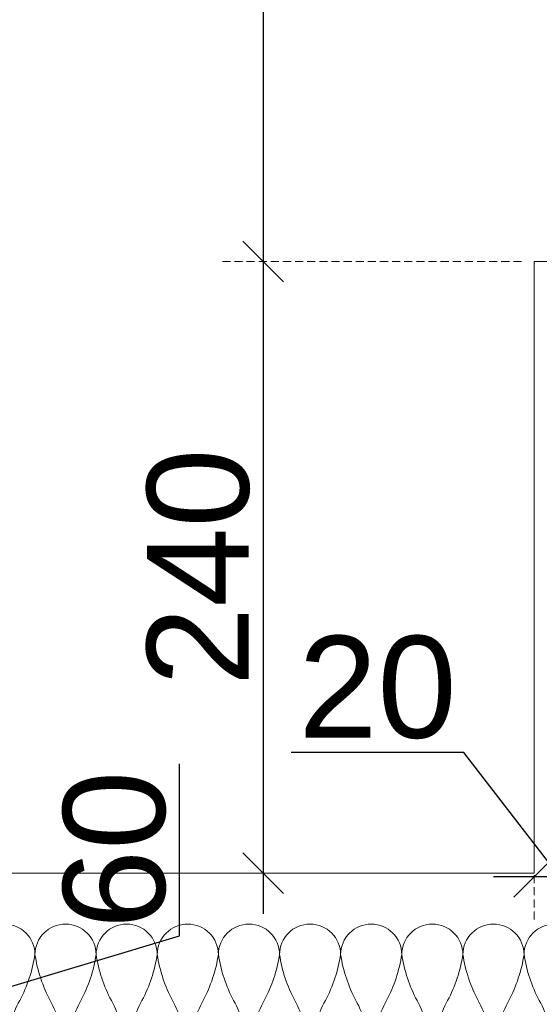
# Model space of a CAD drawing. Header units: millimetres. Extents: x 3652085 to 3778338, y -303702 to -273644.
# Tile 146 of 256: x 3679476 to 3679680, y -277049 to -276663. Entities that reach past the tile are written whole.
import ezdxf

# ---------------------------------------------------------------- set-up
doc = ezdxf.new("R2010")
doc.units = ezdxf.units.MM
doc.header["$PDMODE"] = 34
doc.linetypes.add('HIDDEN2', pattern=[4.7625, 3.175, -1.5875])
for name, color, linetype, lineweight in [('DIM-03    (HAUSART)', 111, 'Continuous', 5), ('INSULATION (HAUSEART)', 31, 'Continuous', 15), ('SLAB    (HAUSART)', 8, 'Continuous', 20)]:
    doc.layers.add(name, color=color, linetype=linetype, lineweight=lineweight)
doc.styles.add('1-20 Eng HA', font='arial.ttf', dxfattribs={"height": 40})
doc.dimstyles.new('1-20 Eng HA', dxfattribs={"dimtxt": 40, "dimasz": 16, "dimexe": 16, "dimexo": 5, "dimgap": 5, "dimtad": 1, "dimdec": 0, "dimlfac": -1, "dimzin": 0, "dimdsep": 46, "dimtxsty": '1-20 Eng HA', "dimblk": 'OBLIQUE', "dimcen": 0.09, "dimdle": 16, "dimclrd": 256, "dimclre": 256, "dimclrt": 256, "dimadec": 0, "dimazin": 0, "dimtfac": 1, "dimtdec": 0, "dimtofl": 0, "dimtmove": 0, "dimatfit": 3, "dimldrblk": 'OBLIQUE', "dimfxl": 1, "dimtolj": 1, "dimtzin": 0, "dimlwe": 0, "dimarcsym": 0})

# ---------------------------------------------------------------- blocks, each defined once
blk = doc.blocks.new('_Oblique')
at = {"color": 0, "linetype": 'ByBlock', "lineweight": -2}
blk.add_line((-0.5, -0.5), (0.5, 0.5), dxfattribs=at)
blk = doc.blocks.new('*D207')
at = {"layer": 'Defpoints', "color": 0, "lineweight": 0, "transparency": 16777216}
for p in [(3679420.56, -277017.99), (3679454.38, -277017.99), (3679408.13, -277077.99)]:
    blk.add_point(p, dxfattribs=at)
at = {"layer": 'DIM-03    (HAUSART)', "lineweight": -2, "transparency": 16777216}
for p, q in [((3679539.15, -277022.56), (3679539.15, -276955.18)), ((3679454.38, -277093.99), (3679454.38, -277001.99)), ((3679454.38, -277047.99), (3679539.15, -277022.56))]:
    blk.add_line(p, q, dxfattribs=at)
at = {"layer": 'DIM-03    (HAUSART)', "linetype": 'HIDDEN2', "lineweight": 0, "transparency": 16777216}
for p, q in [((3679425.56, -277017.99), (3679470.38, -277017.99)), ((3679413.13, -277077.99), (3679470.38, -277077.99))]:
    blk.add_line(p, q, dxfattribs=at)
at = {"layer": 'DIM-03    (HAUSART)', "lineweight": -2, "transparency": 16777216, "xscale": 16, "yscale": 16, "zscale": 16}
for p, rotation in [((3679454.38, -277017.99), 90), ((3679454.38, -277077.99), 270)]:
    blk.add_blockref('_Oblique', p, dxfattribs=dict(at, rotation=rotation))
at = {"layer": 'DIM-03    (HAUSART)', "transparency": 16777216, "insert": (3679513.73, -276988.87), "char_height": 40, "attachment_point": 5, "rotation": 90, "style": '1-20 Eng HA'}
blk.add_mtext('\\A1;60', dxfattribs=at)
blk = doc.blocks.new('*D215')
at = {"layer": 'Defpoints', "color": 0, "lineweight": 0, "transparency": 16777216}
for p in [(3679678.45, -276999.48), (3679678.45, -277021.22), (3679698.45, -277026.93)]:
    blk.add_point(p, dxfattribs=at)
at = {"layer": 'DIM-03    (HAUSART)', "lineweight": -2, "transparency": 16777216}
for p, q in [((3679650.83, -276950.62), (3679582.99, -276950.62)), ((3679688.45, -276999.48), (3679650.83, -276950.62)), ((3679714.45, -276999.48), (3679662.45, -276999.48))]:
    blk.add_line(p, q, dxfattribs=at)
at = {"layer": 'DIM-03    (HAUSART)', "linetype": 'HIDDEN2', "lineweight": 0, "transparency": 16777216}
for p, q in [((3679678.45, -277016.22), (3679678.45, -276983.48)), ((3679698.45, -277021.93), (3679698.45, -276983.48))]:
    blk.add_line(p, q, dxfattribs=at)
at = {"layer": 'DIM-03    (HAUSART)', "lineweight": -2, "transparency": 16777216, "xscale": 16, "yscale": 16, "zscale": 16, "rotation": 180}
blk.add_blockref('_Oblique', (3679678.45, -276999.48), dxfattribs=at)
at = {"layer": 'DIM-03    (HAUSART)', "lineweight": -2, "transparency": 16777216, "xscale": 16, "yscale": 16, "zscale": 16}
blk.add_blockref('_Oblique', (3679698.45, -276999.48), dxfattribs=at)
at = {"layer": 'DIM-03    (HAUSART)', "transparency": 16777216, "insert": (3679616.91, -276925.2), "char_height": 40, "attachment_point": 5, "style": '1-20 Eng HA'}
blk.add_mtext('\\A1;20', dxfattribs=at)
blk = doc.blocks.new('*D291')
at = {"layer": 'Defpoints', "color": 0, "lineweight": 0, "transparency": 16777216}
for p in [(3679678.44, -275947.99), (3679572.06, -276757.99), (3679678.45, -276757.99)]:
    blk.add_point(p, dxfattribs=at)
at = {"layer": 'DIM-03    (HAUSART)', "lineweight": -2, "transparency": 16777216}
blk.add_line((3679572.06, -275931.99), (3679572.06, -276773.99), dxfattribs=at)
at = {"layer": 'DIM-03    (HAUSART)', "linetype": 'HIDDEN2', "lineweight": 0, "transparency": 16777216}
for p, q in [((3679673.44, -275947.99), (3679556.06, -275947.99)), ((3679673.45, -276757.99), (3679556.06, -276757.99))]:
    blk.add_line(p, q, dxfattribs=at)
at = {"layer": 'DIM-03    (HAUSART)', "lineweight": -2, "transparency": 16777216, "xscale": 16, "yscale": 16, "zscale": 16}
for p, rotation in [((3679572.06, -275947.99), 90), ((3679572.06, -276757.99), 270)]:
    blk.add_blockref('_Oblique', p, dxfattribs=dict(at, rotation=rotation))
at = {"layer": 'DIM-03    (HAUSART)', "transparency": 16777216, "insert": (3679546.64, -276352.99), "char_height": 40, "attachment_point": 5, "rotation": 90, "style": '1-20 Eng HA'}
blk.add_mtext('\\A1;810', dxfattribs=at)
blk = doc.blocks.new('*D292')
at = {"layer": 'Defpoints', "color": 0, "lineweight": 0, "transparency": 16777216}
for p in [(3679678.45, -276757.99), (3679572.06, -276997.99), (3679678.45, -276997.99)]:
    blk.add_point(p, dxfattribs=at)
at = {"layer": 'DIM-03    (HAUSART)', "lineweight": -2, "transparency": 16777216}
blk.add_line((3679572.06, -276741.99), (3679572.06, -277013.99), dxfattribs=at)
at = {"layer": 'DIM-03    (HAUSART)', "linetype": 'HIDDEN2', "lineweight": 0, "transparency": 16777216}
for p, q in [((3679673.45, -276757.99), (3679556.06, -276757.99)), ((3679673.45, -276997.99), (3679556.06, -276997.99))]:
    blk.add_line(p, q, dxfattribs=at)
at = {"layer": 'DIM-03    (HAUSART)', "lineweight": -2, "transparency": 16777216, "xscale": 16, "yscale": 16, "zscale": 16}
for p, rotation in [((3679572.06, -276757.99), 90), ((3679572.06, -276997.99), 270)]:
    blk.add_blockref('_Oblique', p, dxfattribs=dict(at, rotation=rotation))
at = {"layer": 'DIM-03    (HAUSART)', "transparency": 16777216, "insert": (3679546.64, -276877.99), "char_height": 40, "attachment_point": 5, "rotation": 90, "style": '1-20 Eng HA'}
blk.add_mtext('\\A1;240', dxfattribs=at)

msp = doc.modelspace()

# ---------------------------------------------------------------- linework, layer by layer
at = {"layer": 'INSULATION (HAUSEART)', "elevation": -0.54}
for points in [[(3679458.42, -277029.99, -1), (3679482.42, -277029.99, -0.084343), (3679476.42, -277047.99, 0.084343), (3679470.42, -277065.99, 1)], [(3679494.42, -277065.99, 0.084343), (3679488.42, -277047.99, -0.084343), (3679482.42, -277029.99, -1), (3679506.43, -277029.99, -0.084343), (3679500.43, -277047.99, 0.084343), (3679494.42, -277065.99, 1)], [(3679518.43, -277065.99, 0.084343), (3679512.43, -277047.99, -0.084343), (3679506.43, -277029.99, -1), (3679530.43, -277029.99, -0.084343), (3679524.43, -277047.99, 0.084343), (3679518.43, -277065.99, 1)], [(3679542.43, -277065.99, 0.084343), (3679536.43, -277047.99, -0.084343), (3679530.43, -277029.99, -1), (3679554.43, -277029.99, -0.084343), (3679548.43, -277047.99, 0.084343), (3679542.43, -277065.99, 1)], [(3679566.43, -277065.99, 0.084343), (3679560.43, -277047.99, -0.084343), (3679554.43, -277029.99, -1), (3679578.44, -277029.99, -0.084343), (3679572.43, -277047.99, 0.084343), (3679566.43, -277065.99, 1)], [(3679590.44, -277065.99, 0.084343), (3679584.44, -277047.99, -0.084343), (3679578.44, -277029.99, -1), (3679602.44, -277029.99, -0.084343), (3679596.44, -277047.99, 0.084343), (3679590.44, -277065.99, 1)], [(3679614.44, -277065.99, 0.084343), (3679608.44, -277047.99, -0.084343), (3679602.44, -277029.99, -1), (3679626.44, -277029.99, -0.084343), (3679620.44, -277047.99, 0.084343), (3679614.44, -277065.99, 1)], [(3679638.44, -277065.99, 0.084343), (3679632.44, -277047.99, -0.084343), (3679626.44, -277029.99, -1), (3679650.44, -277029.99, -0.084343), (3679644.44, -277047.99, 0.084343), (3679638.44, -277065.99, 1)], [(3679662.45, -277065.99, 0.084343), (3679656.44, -277047.99, -0.084343), (3679650.44, -277029.99, -1), (3679674.45, -277029.99, -0.084343), (3679668.45, -277047.99, 0.084343), (3679662.45, -277065.99, 1)], [(3679686.45, -277065.99, 0.084343), (3679680.45, -277047.99, -0.084343), (3679674.45, -277029.99, -1), (3679698.45, -277029.99, -0.084343), (3679692.45, -277047.99, 0.084343), (3679686.45, -277065.99, 0.414214)]]:
    msp.add_lwpolyline(points, format="xyb", dxfattribs=at)
at = {"layer": 'SLAB    (HAUSART)', "elevation": -0.54}
msp.add_lwpolyline([(3679678.45, -276757.99), (3679725.47, -276757.99, -0.268913), (3679728.47, -276757.98), (3679728.94, -276757.99, -0.407161), (3679728.45, -276757.49), (3679728.45, -276700.82), (3679728.43, -275947.99), (3679678.44, -275947.99), (3679678.46, -275397.99), (3679118.45, -275397.99), (3679118.45, -276997.99), (3679678.45, -276997.99), (3679678.45, -276757.99)], format="xyb", close=True, dxfattribs=at)

# ---------------------------------------------------------------- dimensions: what is measured, and where the dimension line sits
at = {"layer": 'DIM-03    (HAUSART)'}
for base, p1, p2, picture, middle in [((3679572.06, -276757.99, -0.54), (3679678.44, -275947.99, -0.54), (3679678.45, -276757.99, -0.54), '*D291', (3679546.64, -276352.99, -0.54)), ((3679572.06, -276997.99, -0.54), (3679678.45, -276757.99, -0.54), (3679678.45, -276997.99, -0.54), '*D292', (3679546.64, -276877.99, -0.54)), ((3679454.38, -277017.99, -0.54), (3679408.13, -277077.99, -0.54), (3679420.56, -277017.99, -0.54), '*D207', (3679513.73, -277017.56, -0.54))]:
    dim = msp.add_linear_dim(base=base, p1=p1, p2=p2, angle=90, dimstyle='1-20 Eng HA', override={"dimtmove": 1}, dxfattribs=at)
    dim.commit()
    dim.dimension.update_dxf_attribs({"geometry": picture, "text_midpoint": middle})
dim = msp.add_linear_dim(base=(3679678.45, -276999.48, -0.54), p1=(3679698.45, -277026.93, -0.54), p2=(3679678.45, -277021.22, -0.54), angle=180, dimstyle='1-20 Eng HA', override={"dimtmove": 1}, dxfattribs=at)
dim.commit()
dim.dimension.update_dxf_attribs({"geometry": '*D215', "text_midpoint": (3679645.83, -276950.62, -0.54), "dimtype": 160})

doc.saveas('drawing.dxf')
